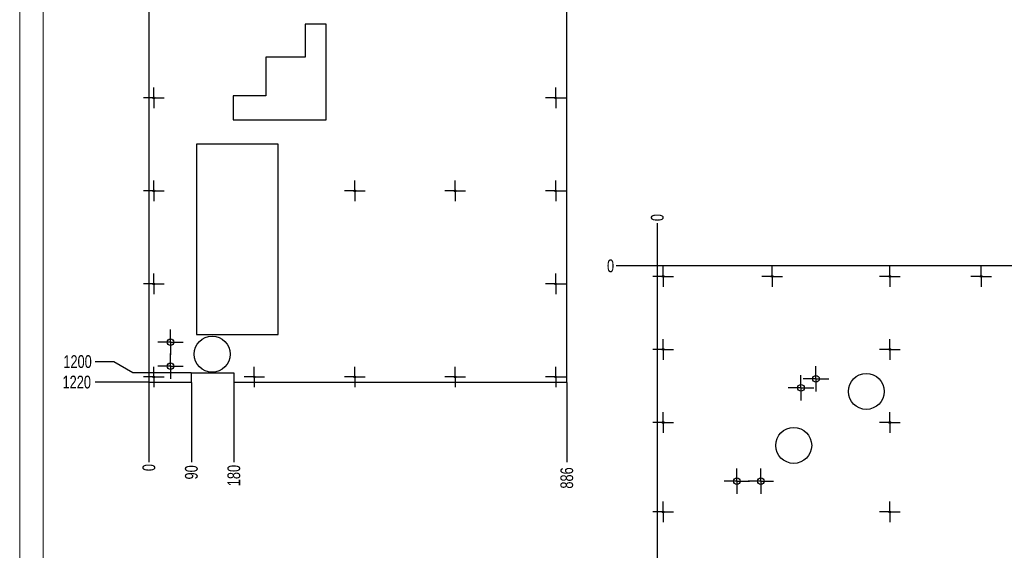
# Model space of a CAD drawing. Header units: millimetres. Extents: x 0 to 841, y 0 to 594.
# Tile 2 of 91: x 0 to 209, y 205 to 317. Entities that reach past the tile are written whole.
import ezdxf

# ---------------------------------------------------------------- set-up
doc = ezdxf.new("R2010")
doc.units = ezdxf.units.MM
doc.header["$PDSIZE"] = -1
doc.linetypes.add('CENTERX2', pattern=[20.32, 12.7, -2.54, 2.54, -2.54])
for name, color, linetype in [('COTES', 1, 'Continuous'), ('GRAVURES', 9, 'Continuous'), ('TRAIT-MIXTES', 3, 'CENTERX2')]:
    doc.layers.add(name, color=color, linetype=linetype)
doc.layers.add('TRAIT-FORT', color=4, linetype='Continuous', lineweight=25)
doc.styles.add('SLDTEXTSTYLE0', font='TXT', dxfattribs={"width": 0.75})
doc.dimstyles.new('SLDDIMSTYLE2', dxfattribs={"dimtxt": 2.7, "dimasz": 2, "dimexe": 0, "dimexo": 0.0625, "dimgap": 0.675, "dimtad": 0, "dimtih": 1, "dimtoh": 1, "dimdec": 0, "dimlfac": 10, "dimrnd": 1e-09, "dimzin": 12, "dimdsep": 46, "dimtxsty": 'SLDTEXTSTYLE0', "dimsah": 1, "dimcen": 0.09, "dimadec": 0, "dimazin": 3, "dimtfac": 1, "dimtdec": 0, "dimtofl": 0, "dimtmove": 0, "dimatfit": 3, "dimfxl": 1, "dimfrac": 2, "dimtolj": 1, "dimtzin": 12, "dimarcsym": 0})
doc.dimstyles.new('SLDDIMSTYLE6', dxfattribs={"dimtxt": 2.7, "dimasz": 0.333333, "dimexe": 0, "dimexo": 0.0625, "dimgap": 0.675, "dimtad": 0, "dimtih": 1, "dimtoh": 1, "dimdec": 0, "dimlfac": 10, "dimrnd": 1e-09, "dimdsep": 46, "dimtxsty": 'SLDTEXTSTYLE0', "dimblk1": 'ORIGIN', "dimblk2": 'ORIGIN', "dimsah": 1, "dimcen": 0.09, "dimadec": 0, "dimazin": 2, "dimtfac": 1, "dimtdec": 0, "dimtofl": 0, "dimtmove": 0, "dimatfit": 3, "dimldrblk": 'ORIGIN', "dimfxl": 1, "dimfrac": 2, "dimtolj": 1, "dimtzin": 12, "dimarcsym": 0})

# ---------------------------------------------------------------- blocks, each defined once
blk = doc.blocks.new('_D_111')
at = {"layer": 'COTES', "color": 0, "lineweight": -2, "transparency": 16777216}
blk.add_line((135.06, 264.73), (126.38, 264.73), dxfattribs=at)
at = {"layer": 'Defpoints', "color": 0, "transparency": 16777216}
for p in [(126.38, 264.73), (135.12, 264.73), (135.12, 264.73)]:
    blk.add_point(p, dxfattribs=at)
at = {"layer": 'COTES', "color": 0, "transparency": 16777216, "insert": (125.2, 264.73), "char_height": 2.7, "attachment_point": 5, "style": 'SLDTEXTSTYLE0'}
blk.add_mtext('\\A1;0', dxfattribs=at)
blk = doc.blocks.new('_Origin')
at = {"color": 0, "linetype": 'ByBlock', "lineweight": -2}
blk.add_line((0, 0), (-1, 0), dxfattribs=at)
blk.add_circle((0, 0), 0.5, dxfattribs=at)
blk = doc.blocks.new('_D_112')
at = {"layer": 'COTES', "color": 0, "lineweight": -2, "transparency": 16777216}
blk.add_line((135.01, 191.87), (126.38, 191.87), dxfattribs=at)
at = {"layer": 'Defpoints', "color": 0, "transparency": 16777216}
for p in [(135.12, 264.73), (126.38, 191.87), (135.08, 191.87)]:
    blk.add_point(p, dxfattribs=at)
at = {"layer": 'COTES', "color": 0, "transparency": 16777216, "insert": (123, 191.87), "char_height": 2.7, "attachment_point": 5, "style": 'SLDTEXTSTYLE0'}
blk.add_mtext('\\A1;729', dxfattribs=at)
blk = doc.blocks.new('_D_113')
at = {"layer": 'COTES', "color": 0, "lineweight": -2, "transparency": 16777216}
blk.add_line((135.12, 264.79), (135.12, 273.79), dxfattribs=at)
at = {"layer": 'Defpoints', "color": 0, "transparency": 16777216}
for p in [(135.12, 273.79), (135.12, 264.73), (135.12, 264.73)]:
    blk.add_point(p, dxfattribs=at)
at = {"layer": 'COTES', "color": 0, "transparency": 16777216, "insert": (135.12, 274.97), "char_height": 2.7, "attachment_point": 5, "rotation": 90, "style": 'SLDTEXTSTYLE0'}
blk.add_mtext('\\A1;0', dxfattribs=at)
blk = doc.blocks.new('_D_114')
at = {"layer": 'COTES', "color": 0, "lineweight": -2, "transparency": 16777216}
blk.add_line((320.03, 264.79), (320.03, 273.79), dxfattribs=at)
at = {"layer": 'Defpoints', "color": 0, "transparency": 16777216}
for p in [(320.03, 273.79), (135.12, 264.73), (320.03, 264.73)]:
    blk.add_point(p, dxfattribs=at)
at = {"layer": 'COTES', "color": 0, "transparency": 16777216, "insert": (320.03, 277.84), "char_height": 2.7, "attachment_point": 5, "rotation": 90, "style": 'SLDTEXTSTYLE0'}
blk.add_mtext('\\A1;1849', dxfattribs=at)
blk = doc.blocks.new('SW_CENTERMARKSYMBOL_344')
at = {"layer": 'TRAIT-MIXTES', "color": 0}
for p, q in [((0, 2), (0, 2.7)), ((-2, 0), (-2.7, 0)), ((0, 0), (-2, 0)), ((0, 0), (0, 2)), ((0, 0), (0, -2)), ((0, 0), (2, 0)), ((2, 0), (2.7, 0)), ((0, -2), (0, -2.7))]:
    blk.add_line(p, q, dxfattribs=at)
blk = doc.blocks.new('SW_CENTERMARKSYMBOL_349')
at = {"layer": 'TRAIT-MIXTES', "color": 0}
for p, q in [((0, 2), (0, 2.7)), ((-2, 0), (-2.7, 0)), ((0, 0), (-2, 0)), ((0, 0), (0, 2)), ((0, 0), (0, -2)), ((0, 0), (2, 0)), ((2, 0), (2.7, 0)), ((0, -2), (0, -2.7))]:
    blk.add_line(p, q, dxfattribs=at)
blk = doc.blocks.new('SW_CENTERMARKSYMBOL_350')
at = {"layer": 'TRAIT-MIXTES', "color": 0}
for p, q in [((0, 2), (0, 2.7)), ((-2, 0), (-2.7, 0)), ((0, 0), (-2, 0)), ((0, 0), (0, 2)), ((0, 0), (0, -2)), ((0, 0), (2, 0)), ((2, 0), (2.7, 0)), ((0, -2), (0, -2.7))]:
    blk.add_line(p, q, dxfattribs=at)
blk = doc.blocks.new('SW_CENTERMARKSYMBOL_351')
at = {"layer": 'TRAIT-MIXTES', "color": 0}
for p, q in [((0, 2), (0, 2.7)), ((-2, 0), (-2.7, 0)), ((0, 0), (-2, 0)), ((0, 0), (0, 2)), ((0, 0), (0, -2)), ((0, 0), (2, 0)), ((2, 0), (2.7, 0)), ((0, -2), (0, -2.7))]:
    blk.add_line(p, q, dxfattribs=at)
blk = doc.blocks.new('SW_CENTERMARKSYMBOL_356')
at = {"layer": 'TRAIT-MIXTES', "color": 0}
for p, q in [((0, 2), (0, 2.18)), ((-2, 0), (-2.18, 0)), ((0, 0), (-2, 0)), ((0, 0), (0, 2)), ((0, 0), (0, -2)), ((0, 0), (2, 0)), ((2, 0), (2.18, 0)), ((0, -2), (0, -2.18))]:
    blk.add_line(p, q, dxfattribs=at)
blk = doc.blocks.new('SW_CENTERMARKSYMBOL_357')
at = {"layer": 'TRAIT-MIXTES', "color": 0}
for p, q in [((0, 2), (0, 2.18)), ((-2, 0), (-2.18, 0)), ((0, 0), (-2, 0)), ((0, 0), (0, 2)), ((0, 0), (0, -2)), ((0, 0), (2, 0)), ((2, 0), (2.18, 0)), ((0, -2), (0, -2.18))]:
    blk.add_line(p, q, dxfattribs=at)
blk = doc.blocks.new('SW_CENTERMARKSYMBOL_358')
at = {"layer": 'TRAIT-MIXTES', "color": 0}
for p, q in [((0, 2), (0, 2.18)), ((-2, 0), (-2.18, 0)), ((0, 0), (-2, 0)), ((0, 0), (0, 2)), ((0, 0), (0, -2)), ((0, 0), (2, 0)), ((2, 0), (2.18, 0)), ((0, -2), (0, -2.18))]:
    blk.add_line(p, q, dxfattribs=at)
blk = doc.blocks.new('SW_CENTERMARKSYMBOL_359')
at = {"layer": 'TRAIT-MIXTES', "color": 0}
for p, q in [((0, 2), (0, 2.18)), ((-2, 0), (-2.18, 0)), ((0, 0), (-2, 0)), ((0, 0), (0, 2)), ((0, 0), (0, -2)), ((0, 0), (2, 0)), ((2, 0), (2.18, 0)), ((0, -2), (0, -2.18))]:
    blk.add_line(p, q, dxfattribs=at)
blk = doc.blocks.new('SW_CENTERMARKSYMBOL_360')
at = {"layer": 'TRAIT-MIXTES', "color": 0}
for p, q in [((0, 2), (0, 2.18)), ((-2, 0), (-2.18, 0)), ((0, 0), (-2, 0)), ((0, 0), (0, 2)), ((0, 0), (0, -2)), ((0, 0), (2, 0)), ((2, 0), (2.18, 0)), ((0, -2), (0, -2.18))]:
    blk.add_line(p, q, dxfattribs=at)
blk = doc.blocks.new('SW_CENTERMARKSYMBOL_361')
at = {"layer": 'TRAIT-MIXTES', "color": 0}
for p, q in [((0, 2), (0, 2.18)), ((-2, 0), (-2.18, 0)), ((0, 0), (-2, 0)), ((0, 0), (0, 2)), ((0, 0), (0, -2)), ((0, 0), (2, 0)), ((2, 0), (2.18, 0)), ((0, -2), (0, -2.18))]:
    blk.add_line(p, q, dxfattribs=at)
blk = doc.blocks.new('SW_CENTERMARKSYMBOL_381')
at = {"layer": 'TRAIT-MIXTES', "color": 0}
for p, q in [((0, 2), (0, 2.18)), ((-2, 0), (-2.18, 0)), ((0, 0), (-2, 0)), ((0, 0), (0, 2)), ((0, 0), (0, -2)), ((0, 0), (2, 0)), ((2, 0), (2.18, 0)), ((0, -2), (0, -2.18))]:
    blk.add_line(p, q, dxfattribs=at)
blk = doc.blocks.new('SW_CENTERMARKSYMBOL_382')
at = {"layer": 'TRAIT-MIXTES', "color": 0}
for p, q in [((0, 2), (0, 2.18)), ((-2, 0), (-2.18, 0)), ((0, 0), (-2, 0)), ((0, 0), (0, 2)), ((0, 0), (0, -2)), ((0, 0), (2, 0)), ((2, 0), (2.18, 0)), ((0, -2), (0, -2.18))]:
    blk.add_line(p, q, dxfattribs=at)
blk = doc.blocks.new('SW_CENTERMARKSYMBOL_383')
at = {"layer": 'TRAIT-MIXTES', "color": 0}
for p, q in [((0, 2), (0, 2.18)), ((-2, 0), (-2.18, 0)), ((0, 0), (-2, 0)), ((0, 0), (0, 2)), ((0, 0), (0, -2)), ((0, 0), (2, 0)), ((2, 0), (2.18, 0)), ((0, -2), (0, -2.18))]:
    blk.add_line(p, q, dxfattribs=at)
blk = doc.blocks.new('SW_CENTERMARKSYMBOL_384')
at = {"layer": 'TRAIT-MIXTES', "color": 0}
for p, q in [((0, 2), (0, 2.18)), ((-2, 0), (-2.18, 0)), ((0, 0), (-2, 0)), ((0, 0), (0, 2)), ((0, 0), (0, -2)), ((0, 0), (2, 0)), ((2, 0), (2.18, 0)), ((0, -2), (0, -2.18))]:
    blk.add_line(p, q, dxfattribs=at)
blk = doc.blocks.new('_D_120')
at = {"layer": 'COTES', "color": 0, "lineweight": -2, "transparency": 16777216}
for p, q in [((19.97, 244.46), (15.97, 244.46)), ((23.97, 242.13), (19.97, 244.46)), ((36.32, 242.13), (23.97, 242.13))]:
    blk.add_line(p, q, dxfattribs=at)
at = {"layer": 'Defpoints', "color": 0, "transparency": 16777216}
for p in [(27.39, 362.13), (15.97, 244.46), (36.39, 242.13)]:
    blk.add_point(p, dxfattribs=at)
at = {"layer": 'COTES', "color": 0, "transparency": 16777216, "insert": (12.26, 244.46), "char_height": 2.7, "attachment_point": 5, "style": 'SLDTEXTSTYLE0'}
blk.add_mtext('\\A1;1200', dxfattribs=at)
blk = doc.blocks.new('_D_121')
at = {"layer": 'COTES', "color": 0, "lineweight": -2, "transparency": 16777216}
blk.add_line((27.32, 240.13), (15.97, 240.13), dxfattribs=at)
at = {"layer": 'Defpoints', "color": 0, "transparency": 16777216}
for p in [(27.39, 362.13), (15.97, 240.13), (27.39, 240.13)]:
    blk.add_point(p, dxfattribs=at)
at = {"layer": 'COTES', "color": 0, "transparency": 16777216, "insert": (12.09, 240.13), "char_height": 2.7, "attachment_point": 5, "style": 'SLDTEXTSTYLE0'}
blk.add_mtext('\\A1;1220', dxfattribs=at)
blk = doc.blocks.new('_D_122')
at = {"layer": 'COTES', "color": 0, "lineweight": -2, "transparency": 16777216}
blk.add_line((27.39, 240.07), (27.39, 223.22), dxfattribs=at)
at = {"layer": 'Defpoints', "color": 0, "transparency": 16777216}
for p in [(27.39, 240.13), (27.39, 240.13), (27.39, 223.22)]:
    blk.add_point(p, dxfattribs=at)
at = {"layer": 'COTES', "color": 0, "transparency": 16777216, "insert": (27.39, 222.04), "char_height": 2.7, "attachment_point": 5, "rotation": 90, "style": 'SLDTEXTSTYLE0'}
blk.add_mtext('\\A1;0', dxfattribs=at)
blk = doc.blocks.new('_D_123')
at = {"layer": 'COTES', "color": 0, "lineweight": -2, "transparency": 16777216}
blk.add_line((36.39, 240.07), (36.39, 223.22), dxfattribs=at)
at = {"layer": 'Defpoints', "color": 0, "transparency": 16777216}
for p in [(27.39, 240.13), (36.39, 240.13), (36.39, 223.22)]:
    blk.add_point(p, dxfattribs=at)
at = {"layer": 'COTES', "color": 0, "transparency": 16777216, "insert": (36.39, 221.03), "char_height": 2.7, "attachment_point": 5, "rotation": 90, "style": 'SLDTEXTSTYLE0'}
blk.add_mtext('\\A1;90', dxfattribs=at)
blk = doc.blocks.new('_D_124')
at = {"layer": 'COTES', "color": 0, "lineweight": -2, "transparency": 16777216}
blk.add_line((45.39, 240.07), (45.39, 223.22), dxfattribs=at)
at = {"layer": 'Defpoints', "color": 0, "transparency": 16777216}
for p in [(27.39, 240.13), (45.39, 240.13), (45.39, 223.22)]:
    blk.add_point(p, dxfattribs=at)
at = {"layer": 'COTES', "color": 0, "transparency": 16777216, "insert": (45.39, 220.35), "char_height": 2.7, "attachment_point": 5, "rotation": 90, "style": 'SLDTEXTSTYLE0'}
blk.add_mtext('\\A1;180', dxfattribs=at)
blk = doc.blocks.new('_D_125')
at = {"layer": 'COTES', "color": 0, "lineweight": -2, "transparency": 16777216}
blk.add_line((115.94, 240.07), (115.94, 223.22), dxfattribs=at)
at = {"layer": 'Defpoints', "color": 0, "transparency": 16777216}
for p in [(27.39, 240.13), (115.94, 240.13), (115.94, 223.22)]:
    blk.add_point(p, dxfattribs=at)
at = {"layer": 'COTES', "color": 0, "transparency": 16777216, "insert": (115.94, 219.84), "char_height": 2.7, "attachment_point": 5, "rotation": 90, "style": 'SLDTEXTSTYLE0'}
blk.add_mtext('\\A1;886', dxfattribs=at)
blk = doc.blocks.new('SW_CENTERMARKSYMBOL_435')
at = {"layer": 'TRAIT-MIXTES', "color": 0}
for p, q in [((0, 2), (0, 2.7)), ((-2, 0), (-2.7, 0)), ((0, 0), (-2, 0)), ((0, 0), (0, 2)), ((0, 0), (0, -2)), ((0, 0), (2, 0)), ((2, 0), (2.7, 0)), ((0, -2), (0, -2.7))]:
    blk.add_line(p, q, dxfattribs=at)
blk = doc.blocks.new('SW_CENTERMARKSYMBOL_436')
at = {"layer": 'TRAIT-MIXTES', "color": 0}
for p, q in [((0, 2), (0, 2.7)), ((-2, 0), (-2.7, 0)), ((0, 0), (-2, 0)), ((0, 0), (0, 2)), ((0, 0), (0, -2)), ((0, 0), (2, 0)), ((2, 0), (2.7, 0)), ((0, -2), (0, -2.7))]:
    blk.add_line(p, q, dxfattribs=at)
blk = doc.blocks.new('SW_CENTERMARKSYMBOL_439')
at = {"layer": 'TRAIT-MIXTES', "color": 0}
for p, q in [((0, 2), (0, 2.18)), ((-2, 0), (-2.18, 0)), ((0, 0), (-2, 0)), ((0, 0), (0, 2)), ((0, 0), (0, -2)), ((0, 0), (2, 0)), ((2, 0), (2.18, 0)), ((0, -2), (0, -2.18))]:
    blk.add_line(p, q, dxfattribs=at)
blk = doc.blocks.new('SW_CENTERMARKSYMBOL_442')
at = {"layer": 'TRAIT-MIXTES', "color": 0}
for p, q in [((0, 2), (0, 2.18)), ((-2, 0), (-2.18, 0)), ((0, 0), (-2, 0)), ((0, 0), (0, 2)), ((0, 0), (0, -2)), ((0, 0), (2, 0)), ((2, 0), (2.18, 0)), ((0, -2), (0, -2.18))]:
    blk.add_line(p, q, dxfattribs=at)
blk = doc.blocks.new('SW_CENTERMARKSYMBOL_446')
at = {"layer": 'TRAIT-MIXTES', "color": 0}
for p, q in [((0, 2), (0, 2.18)), ((-2, 0), (-2.18, 0)), ((0, 0), (-2, 0)), ((0, 0), (0, 2)), ((0, 0), (0, -2)), ((0, 0), (2, 0)), ((2, 0), (2.18, 0)), ((0, -2), (0, -2.18))]:
    blk.add_line(p, q, dxfattribs=at)
blk = doc.blocks.new('SW_CENTERMARKSYMBOL_447')
at = {"layer": 'TRAIT-MIXTES', "color": 0}
for p, q in [((0, 2), (0, 2.18)), ((-2, 0), (-2.18, 0)), ((0, 0), (-2, 0)), ((0, 0), (0, 2)), ((0, 0), (0, -2)), ((0, 0), (2, 0)), ((2, 0), (2.18, 0)), ((0, -2), (0, -2.18))]:
    blk.add_line(p, q, dxfattribs=at)
blk = doc.blocks.new('SW_CENTERMARKSYMBOL_448')
at = {"layer": 'TRAIT-MIXTES', "color": 0}
for p, q in [((0, 2), (0, 2.18)), ((-2, 0), (-2.18, 0)), ((0, 0), (-2, 0)), ((0, 0), (0, 2)), ((0, 0), (0, -2)), ((0, 0), (2, 0)), ((2, 0), (2.18, 0)), ((0, -2), (0, -2.18))]:
    blk.add_line(p, q, dxfattribs=at)
blk = doc.blocks.new('SW_CENTERMARKSYMBOL_449')
at = {"layer": 'TRAIT-MIXTES', "color": 0}
for p, q in [((0, 2), (0, 2.18)), ((-2, 0), (-2.18, 0)), ((0, 0), (-2, 0)), ((0, 0), (0, 2)), ((0, 0), (0, -2)), ((0, 0), (2, 0)), ((2, 0), (2.18, 0)), ((0, -2), (0, -2.18))]:
    blk.add_line(p, q, dxfattribs=at)
blk = doc.blocks.new('SW_CENTERMARKSYMBOL_450')
at = {"layer": 'TRAIT-MIXTES', "color": 0}
for p, q in [((0, 2), (0, 2.18)), ((-2, 0), (-2.18, 0)), ((0, 0), (-2, 0)), ((0, 0), (0, 2)), ((0, 0), (0, -2)), ((0, 0), (2, 0)), ((2, 0), (2.18, 0)), ((0, -2), (0, -2.18))]:
    blk.add_line(p, q, dxfattribs=at)
blk = doc.blocks.new('SW_CENTERMARKSYMBOL_451')
at = {"layer": 'TRAIT-MIXTES', "color": 0}
for p, q in [((0, 2), (0, 2.18)), ((-2, 0), (-2.18, 0)), ((0, 0), (-2, 0)), ((0, 0), (0, 2)), ((0, 0), (0, -2)), ((0, 0), (2, 0)), ((2, 0), (2.18, 0)), ((0, -2), (0, -2.18))]:
    blk.add_line(p, q, dxfattribs=at)
blk = doc.blocks.new('SW_CENTERMARKSYMBOL_452')
at = {"layer": 'TRAIT-MIXTES', "color": 0}
for p, q in [((0, 2), (0, 2.18)), ((-2, 0), (-2.18, 0)), ((0, 0), (-2, 0)), ((0, 0), (0, 2)), ((0, 0), (0, -2)), ((0, 0), (2, 0)), ((2, 0), (2.18, 0)), ((0, -2), (0, -2.18))]:
    blk.add_line(p, q, dxfattribs=at)
blk = doc.blocks.new('SW_CENTERMARKSYMBOL_453')
at = {"layer": 'TRAIT-MIXTES', "color": 0}
for p, q in [((0, 2), (0, 2.18)), ((-2, 0), (-2.18, 0)), ((0, 0), (-2, 0)), ((0, 0), (0, 2)), ((0, 0), (0, -2)), ((0, 0), (2, 0)), ((2, 0), (2.18, 0)), ((0, -2), (0, -2.18))]:
    blk.add_line(p, q, dxfattribs=at)
blk = doc.blocks.new('SW_CENTERMARKSYMBOL_454')
at = {"layer": 'TRAIT-MIXTES', "color": 0}
for p, q in [((0, 2), (0, 2.18)), ((-2, 0), (-2.18, 0)), ((0, 0), (-2, 0)), ((0, 0), (0, 2)), ((0, 0), (0, -2)), ((0, 0), (2, 0)), ((2, 0), (2.18, 0)), ((0, -2), (0, -2.18))]:
    blk.add_line(p, q, dxfattribs=at)
blk = doc.blocks.new('SW_CENTERMARKSYMBOL_455')
at = {"layer": 'TRAIT-MIXTES', "color": 0}
for p, q in [((0, 2), (0, 2.18)), ((-2, 0), (-2.18, 0)), ((0, 0), (-2, 0)), ((0, 0), (0, 2)), ((0, 0), (0, -2)), ((0, 0), (2, 0)), ((2, 0), (2.18, 0)), ((0, -2), (0, -2.18))]:
    blk.add_line(p, q, dxfattribs=at)
blk = doc.blocks.new('SW_CENTERMARKSYMBOL_456')
at = {"layer": 'TRAIT-MIXTES', "color": 0}
for p, q in [((0, 2), (0, 2.18)), ((-2, 0), (-2.18, 0)), ((0, 0), (-2, 0)), ((0, 0), (0, 2)), ((0, 0), (0, -2)), ((0, 0), (2, 0)), ((2, 0), (2.18, 0)), ((0, -2), (0, -2.18))]:
    blk.add_line(p, q, dxfattribs=at)

msp = doc.modelspace()

# ---------------------------------------------------------------- linework, layer by layer
at = {"lineweight": 18}
for p, q in [((0, 594), (0, 0)), ((5, 589), (5, 5))]:
    msp.add_line(p, q, dxfattribs=at)
at = {"layer": 'GRAVURES', "lineweight": 25}
for centre in [(40.79, 246.046), (179.4, 238.169), (164.009, 226.739)]:
    msp.add_circle(centre, 3.81, dxfattribs=at)
at = {"layer": 'TRAIT-FORT', "lineweight": 25}
for p, q in [((27.387, 362.128), (27.387, 240.128)), ((115.942, 240.128), (115.942, 362.128)), ((64.92, 315.896), (60.475, 315.896)), ((60.475, 315.896), (60.475, 308.911)), ((64.92, 295.678), (64.92, 315.896)), ((60.475, 308.911), (52.144, 308.911)), ((52.144, 308.911), (52.144, 300.758)), ((52.144, 300.758), (45.235, 300.758)), ((45.235, 300.758), (45.235, 295.678)), ((45.235, 295.678), (64.92, 295.678)), ((54.76, 290.496), (37.487, 290.496)), ((37.487, 290.496), (37.487, 250.228)), ((54.76, 250.228), (54.76, 290.496)), ((135.122, 220.821), (135.122, 264.731)), ((320.032, 264.731), (135.122, 264.731)), ((37.487, 250.228), (54.76, 250.228)), ((36.387, 242.128), (45.387, 242.128)), ((36.387, 240.128), (36.387, 242.128)), ((45.387, 242.128), (45.387, 240.128)), ((27.387, 240.128), (36.387, 240.128)), ((45.387, 240.128), (115.942, 240.128)), ((135.077, 220.821), (135.077, 191.866)), ((135.122, 220.821), (135.077, 220.821))]:
    msp.add_line(p, q, dxfattribs=at)
for centre, radius in [((28.427, 300.312), 0.18), ((113.577, 300.312), 0.18), ((28.427, 280.615), 0.18), ((71.002, 280.615), 0.18), ((92.289, 280.615), 0.18), ((113.577, 280.615), 0.18), ((28.427, 260.918), 0.18), ((113.577, 260.918), 0.18), ((136.337, 262.509), 0.18), ((159.45, 262.509), 0.18), ((184.378, 262.509), 0.18), ((203.733, 262.509), 0.18), ((31.963, 248.586), 0.7), ((136.337, 247.047), 0.18), ((184.378, 247.047), 0.18), ((31.963, 243.506), 0.7), ((28.427, 241.222), 0.18), ((49.715, 241.222), 0.18), ((71.002, 241.222), 0.18), ((92.289, 241.222), 0.18), ((113.577, 241.222), 0.18), ((168.732, 240.831), 0.7), ((165.557, 238.926), 0.7), ((136.337, 231.585), 0.18), ((184.378, 231.585), 0.18), ((151.955, 219.182), 0.7), ((157.035, 219.182), 0.7), ((136.337, 212.651), 0.18), ((184.378, 212.651), 0.18)]:
    msp.add_circle(centre, radius, dxfattribs=at)

# ---------------------------------------------------------------- block references
at = {"layer": 'TRAIT-MIXTES'}
for name, p in [('SW_CENTERMARKSYMBOL_446', (28.427, 300.312)), ('SW_CENTERMARKSYMBOL_456', (113.577, 300.312)), ('SW_CENTERMARKSYMBOL_447', (28.427, 280.615)), ('SW_CENTERMARKSYMBOL_439', (71.002, 280.615)), ('SW_CENTERMARKSYMBOL_442', (92.289, 280.615)), ('SW_CENTERMARKSYMBOL_455', (113.577, 280.615)), ('SW_CENTERMARKSYMBOL_448', (28.427, 260.918)), ('SW_CENTERMARKSYMBOL_453', (113.577, 260.918)), ('SW_CENTERMARKSYMBOL_384', (136.337, 262.509)), ('SW_CENTERMARKSYMBOL_359', (159.45, 262.509)), ('SW_CENTERMARKSYMBOL_360', (184.378, 262.509)), ('SW_CENTERMARKSYMBOL_361', (203.733, 262.509)), ('SW_CENTERMARKSYMBOL_436', (31.963, 248.586)), ('SW_CENTERMARKSYMBOL_383', (136.337, 247.047)), ('SW_CENTERMARKSYMBOL_358', (184.378, 247.047)), ('SW_CENTERMARKSYMBOL_435', (31.963, 243.506)), ('SW_CENTERMARKSYMBOL_449', (28.427, 241.222)), ('SW_CENTERMARKSYMBOL_450', (49.715, 241.222)), ('SW_CENTERMARKSYMBOL_451', (71.002, 241.222)), ('SW_CENTERMARKSYMBOL_452', (92.289, 241.222)), ('SW_CENTERMARKSYMBOL_454', (113.577, 241.222)), ('SW_CENTERMARKSYMBOL_344', (168.732, 240.831)), ('SW_CENTERMARKSYMBOL_351', (165.557, 238.926)), ('SW_CENTERMARKSYMBOL_382', (136.337, 231.585)), ('SW_CENTERMARKSYMBOL_356', (184.378, 231.585)), ('SW_CENTERMARKSYMBOL_350', (151.955, 219.182)), ('SW_CENTERMARKSYMBOL_349', (157.035, 219.182)), ('SW_CENTERMARKSYMBOL_381', (136.337, 212.651)), ('SW_CENTERMARKSYMBOL_357', (184.378, 212.651))]:
    msp.add_blockref(name, p, dxfattribs=at)

# ---------------------------------------------------------------- dimensions: what is measured, and where the dimension line sits
at = {"layer": 'COTES'}
for feature_location, offset, dtype, origin, dimstyle, picture, middle in [((27.387, 240.128), (-11.413, 0), 0, (27.387, 362.128), 'SLDDIMSTYLE2', '_D_121', (12.093, 240.128)), ((36.387, 242.128), (-20.413, 2.329), 0, (27.387, 362.128), 'SLDDIMSTYLE2', '_D_120', (12.261, 244.457)), ((320.032, 264.731), (0, 9.057), 1, (135.122, 264.731), 'SLDDIMSTYLE2', '_D_114', (320.032, 277.838)), ((135.121860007, 264.730687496), (0, 9.056951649), 1, (135.121860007, 264.730687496), 'SLDDIMSTYLE6', '_D_113', (135.121860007, 274.968889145)), ((135.121860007, 264.730687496), (-8.741922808, 0), 0, (135.121860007, 264.730687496), 'SLDDIMSTYLE6', '_D_111', (125.198687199, 264.730687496)), ((135.077, 191.866), (-8.697, 0), 0, (135.122, 264.731), 'SLDDIMSTYLE2', '_D_112', (123.005, 191.866)), ((27.386544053, 240.128155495), (0, -16.909110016), 1, (27.386544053, 240.128155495), 'SLDDIMSTYLE6', '_D_122', (27.386544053, 222.037795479)), ((36.387, 240.128), (0, -16.909), 1, (27.387, 240.128), 'SLDDIMSTYLE2', '_D_123', (36.387, 221.025)), ((45.387, 240.128), (0, -16.909), 1, (27.387, 240.128), 'SLDDIMSTYLE2', '_D_124', (45.387, 220.35)), ((115.942, 240.128), (0, -16.909), 1, (27.387, 240.128), 'SLDDIMSTYLE2', '_D_125', (115.942, 219.844))]:
    dim = msp.add_ordinate_dim(feature_location=feature_location, offset=offset, dtype=dtype, origin=origin, dimstyle=dimstyle, dxfattribs=at)
    dim.commit()
    dim.dimension.update_dxf_attribs({"geometry": picture, "text_midpoint": middle})

doc.saveas('drawing.dxf')
